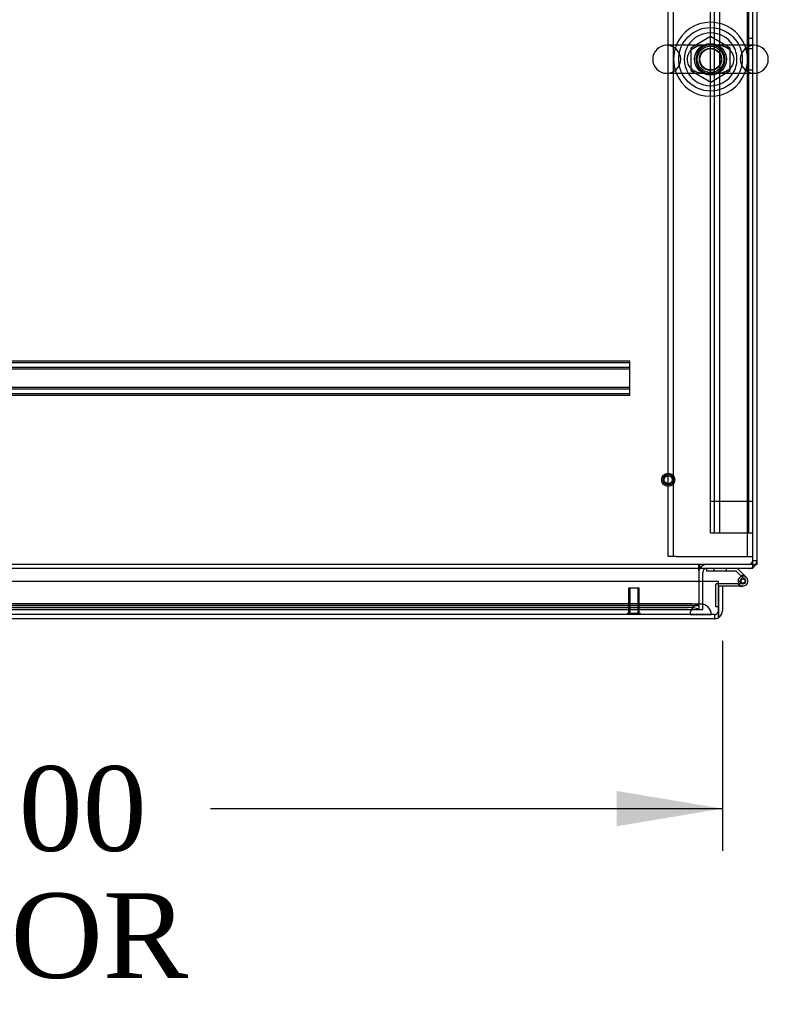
# Model space of a CAD drawing. Header units: inches. Extents: x 1 to 359, y -2 to 239.
# Tile 66 of 88: x 138 to 155, y 186 to 210. Entities that reach past the tile are written whole.
import ezdxf
from ezdxf.enums import TextEntityAlignment as Align
from ezdxf.lldxf.tags import DXFTag

# ---------------------------------------------------------------- set-up
doc = ezdxf.new("R2010")
doc.units = ezdxf.units.IN
doc.header["$MEASUREMENT"] = 0
for name, color, linetype in [('COM50677-1', 7, 'Continuous'), ('COM53964-2', 7, 'Continuous'), ('COM54746-60', 7, 'Continuous'), ('COM55914', 7, 'Continuous'), ('COM70220', 7, 'Continuous'), ('COM71196-8', 7, 'Continuous'), ('COM71298-8', 7, 'Continuous'), ('COM71299-8', 7, 'Continuous'), ('COM71301-8', 7, 'Continuous'), ('Default', 7, 'Continuous'), ('NTS18024', 7, 'Continuous'), ('SCS86414', 7, 'Continuous'), ('STD26258', 7, 'Continuous'), ('WAF25377', 7, 'Continuous'), ('WAM254785', 7, 'Continuous')]:
    doc.layers.add(name, color=color, linetype=linetype)
doc.styles.add('SEACAD_Times_New_Roman', font='times.ttf')
tags = doc.linetypes.add('HIDDEN2', pattern=[0.1875, 0.125, -0.0625]).pattern_tags.tags
tags[6:7] = [DXFTag(74, 4), DXFTag(75, 0), DXFTag(340, '0'), DXFTag(46, 0.0), DXFTag(50, 0.0), DXFTag(44, 0.0), DXFTag(45, 0.0)]
tags[4:5] = [DXFTag(74, 4), DXFTag(75, 0), DXFTag(340, '0'), DXFTag(46, 0.0), DXFTag(50, 0.0), DXFTag(44, 0.0), DXFTag(45, 0.0)]
doc.dimstyles.new('HAMMOND_(STH_-_540x360)', dxfattribs={"dimtxt": 2, "dimasz": 2.5, "dimexe": 1, "dimexo": 1, "dimgap": 0.5, "dimtad": 0, "dimtih": 1, "dimtoh": 1, "dimzin": 0, "dimdsep": 46, "dimtxsty": 'SEACAD_Times_New_Roman', "dimblk1": '_SE_FILLED', "dimblk2": '_SE_FILLED', "dimsah": 1, "dimcen": 1, "dimadec": 0, "dimazin": 0, "dimtfac": 0.8, "dimtofl": 0, "dimtmove": 0, "dimatfit": 3, "dimfxl": 1, "dimtolj": 1, "dimtzin": 0, "dimarcsym": 0})

# ---------------------------------------------------------------- blocks, each defined once
blk = doc.blocks.new('SE3')
at = {"layer": 'COM50677-1', "color": 7, "linetype": 'HIDDEN2'}
for p, q in [((152.926, 196.919), (152.926, 220.419)), ((153.051, 196.919), (153.051, 220.419)), ((154.801, 196.919), (154.801, 220.419)), ((153.111, 196.919), (152.926, 196.919)), ((153.111, 196.919), (154.741, 196.919)), ((154.741, 196.919), (154.926, 196.919))]:
    blk.add_line(p, q, dxfattribs=at)
blk.add_circle((153.926, 208.669), 0.375, dxfattribs=at)
at = {"layer": 'COM53964-2', "color": 7, "linetype": 'HIDDEN2'}
for p, q in [((153.926, 198.228), (153.926, 220.603)), ((154.021, 198.228), (154.021, 220.603)), ((154.147, 198.228), (154.147, 220.603)), ((154.831, 198.228), (154.831, 220.603)), ((154.831, 209.165), (154.926, 209.165)), ((154.926, 208.917), (154.831, 208.917)), ((154.831, 208.417), (154.926, 208.417)), ((153.926, 197.48), (153.926, 198.228)), ((153.926, 198.228), (154.064, 198.228)), ((154.021, 197.48), (154.021, 198.228)), ((154.064, 198.228), (154.788, 198.228)), ((154.147, 197.48), (154.147, 198.228)), ((154.788, 198.228), (154.926, 198.228)), ((154.831, 197.48), (154.831, 198.228)), ((153.926, 197.48), (154.064, 197.48)), ((154.064, 197.48), (154.788, 197.48)), ((154.788, 197.48), (154.926, 197.48))]:
    blk.add_line(p, q, dxfattribs=at)
at = {"layer": 'COM54746-60', "color": 7, "linetype": 'Continuous'}
for p, q in [((153.842, 196.576), (153.842, 196.638)), ((154.561, 196.638), (154.773, 196.426)), ((154.535, 196.576), (153.842, 196.576)), ((154.73, 196.381), (154.535, 196.576)), ((154.114, 196.285), (154.57, 196.285)), ((154.626, 196.223), (154.114, 196.223)), ((154.114, 196.223), (154.114, 196.221)), ((154.59, 196.285), (154.57, 196.285)), ((154.577, 196.34), (154.639, 196.34)), ((154.626, 196.223), (154.694, 196.223)), ((154.114, 195.735), (154.114, 195.735))]:
    blk.add_line(p, q, dxfattribs=at)
at = {"layer": 'COM54746-60', "color": 7, "linetype": 'HIDDEN2'}
for p, q in [((154.003, 196.638), (154.003, 196.576)), ((154.307, 196.576), (154.307, 196.638)), ((154.681, 196.402), (154.706, 196.402)), ((154.052, 195.735), (154.052, 196.26)), ((154.077, 196.285), (154.114, 196.285)), ((154.577, 196.329), (154.639, 196.335)), ((154.694, 196.285), (154.59, 196.285)), ((154.631, 196.327), (154.631, 196.352)), ((154.706, 196.277), (154.681, 196.277)), ((154.756, 196.352), (154.756, 196.327)), ((154.114, 195.735), (154.052, 195.735))]:
    blk.add_line(p, q, dxfattribs=at)
at = {"layer": 'COM54746-60', "color": 7, "linetype": 'Continuous'}
blk.add_circle((154.694, 196.34), 0.05, dxfattribs=at)
for radius, start, end in [(0.117, 107.0274, 180), (0.117, 180, 47.608), (0.055, 48.8041, 180), (0.055, 180, 48.8041), (0.135, 204.0421, 240.0736)]:
    blk.add_arc((154.694, 196.34), radius, start, end, dxfattribs=at)
at = {"layer": 'COM54746-60', "color": 7, "linetype": 'HIDDEN2'}
for centre, radius, start, end in [((154.681, 196.352), 0.05, 90, 180), ((154.694, 196.34), 0.135, 75.0294, 111.0142), ((154.694, 196.34), 0.117, 47.608, 107.0274), ((154.706, 196.352), 0.05, 0, 90), ((154.077, 196.26), 0.025, 90, 180), ((154.681, 196.327), 0.05, 180, 270), ((154.706, 196.327), 0.05, 270, 0)]:
    blk.add_arc(centre, radius, start, end, dxfattribs=at)
at = {"layer": 'COM55914', "color": 7, "linetype": 'HIDDEN2'}
for p, q in [((122.396, 201.546), (152.021, 201.546)), ((122.396, 201.506), (152.021, 201.506)), ((152.021, 201.503), (152.021, 201.546)), ((152.021, 200.776), (152.021, 201.503)), ((122.396, 201.398), (152.021, 201.398)), ((122.396, 201.358), (152.021, 201.358)), ((122.396, 200.921), (152.021, 200.921)), ((122.396, 200.881), (152.021, 200.881)), ((122.396, 200.773), (152.021, 200.773)), ((122.396, 200.733), (152.021, 200.733)), ((152.021, 200.733), (152.021, 200.776))]:
    blk.add_line(p, q, dxfattribs=at)
at = {"layer": 'COM70220', "color": 7, "linetype": 'HIDDEN2'}
for p, q in [((153.443, 195.796), (120.975, 195.796)), ((153.693, 195.796), (153.443, 195.796)), ((153.443, 195.55), (120.975, 195.55)), ((153.443, 195.548), (120.975, 195.548)), ((153.443, 195.547), (120.975, 195.547)), ((153.693, 195.55), (153.443, 195.55)), ((153.942, 195.548), (153.443, 195.548)), ((153.942, 195.547), (153.443, 195.547)), ((153.444, 195.548), (153.693, 195.55)), ((153.444, 195.547), (153.444, 195.548)), ((153.693, 195.55), (153.942, 195.548)), ((153.942, 195.548), (153.942, 195.547))]:
    blk.add_line(p, q, dxfattribs=at)
blk.add_arc((153.693, 195.546), 0.25, 0, 180, dxfattribs=at)
at = {"layer": 'COM71196-8', "color": 7, "linetype": 'Continuous'}
for p, q in [((154.114, 196.326), (120.304, 196.326)), ((154.114, 195.641), (154.114, 196.326)), ((154.209, 196.221), (154.114, 196.221)), ((154.114, 196.221), (154.114, 195.641)), ((154.209, 196.221), (154.209, 195.641)), ((154.019, 195.451), (120.399, 195.451)), ((154.114, 195.476), (154.114, 195.641)), ((154.114, 195.641), (154.114, 195.476))]:
    blk.add_line(p, q, dxfattribs=at)
at = {"layer": 'COM71196-8', "color": 7, "linetype": 'HIDDEN2'}
for q in [(120.399, 195.546), (154.019, 195.451)]:
    blk.add_line((154.019, 195.546), q, dxfattribs=at)
blk.add_arc((154.019, 195.641), 0.095, 270, 0, dxfattribs=at)
at = {"layer": 'COM71196-8', "color": 7, "linetype": 'Continuous'}
for start, end in [(270, 300), (300, 0)]:
    blk.add_arc((154.019, 195.641), 0.19, start, end, dxfattribs=at)
at = {"layer": 'COM71196-8', "color": 7, "linetype": 'HIDDEN2'}
blk.add_ellipse((154.019, 195.641), major_axis=(0, 0.095), ratio=0.999171, start_param=3.141593, end_param=4.712389, dxfattribs=at)
at = {"layer": 'COM71196-8', "color": 7, "linetype": 'Continuous'}
blk.add_ellipse((154.019, 195.641), major_axis=(0, 0.19), ratio=0.999171, start_param=3.141593, end_param=3.665191, dxfattribs=at)
at = {"layer": 'COM71298-8', "color": 7, "linetype": 'Continuous'}
for p, q in [((154.926, 209), (154.926, 220.603)), ((154.926, 196.781), (154.926, 208.338)), ((154.926, 196.638), (83.056, 196.638)), ((153.646, 196.59), (153.646, 196.638)), ((154.926, 196.638), (154.926, 196.781)), ((153.646, 196.59), (153.646, 196.326))]:
    blk.add_line(p, q, dxfattribs=at)
at = {"layer": 'COM71298-8', "color": 7, "linetype": 'HIDDEN2'}
for p, q in [((154.926, 208.338), (154.926, 209)), ((154.926, 196.733), (83.056, 196.733)), ((153.646, 196.638), (153.646, 196.733)), ((153.676, 196.638), (153.676, 196.733)), ((153.646, 196.326), (153.646, 195.812)), ((120.608, 195.764), (153.645, 195.764)), ((120.608, 195.669), (153.646, 195.669)), ((153.396, 195.805), (120.858, 195.805)), ((153.396, 195.711), (120.858, 195.711)), ((153.645, 195.764), (153.645, 195.764)), ((153.646, 195.669), (153.645, 195.671)), ((153.646, 195.764), (153.646, 195.812)), ((153.646, 195.764), (153.646, 195.669)), ((153.646, 195.669), (153.646, 195.669))]:
    blk.add_line(p, q, dxfattribs=at)
for start, end in [(90.7631, 264.2612), (0, 82.2488), (273.3944, 0)]:
    blk.add_arc((153.926, 208.669), 0.344, start, end, dxfattribs=at)
for centre in [(153.396, 195.761), (153.396, 195.668)]:
    blk.add_ellipse(centre, major_axis=(0.25, 0), ratio=0.173648, start_param=0.070105, end_param=1.570796, dxfattribs=at)
at = {"layer": 'COM71299-8', "color": 7, "linetype": 'HIDDEN2'}
blk.add_line((121.491, 195.671), (153.646, 195.671), dxfattribs=at)
at = {"layer": 'COM71301-8', "color": 7, "linetype": 'Continuous'}
for p, q in [((155.021, 220.508), (155.021, 208.995)), ((155.021, 208.343), (155.021, 196.733)), ((154.926, 196.733), (155.021, 196.733)), ((153.741, 196.326), (153.741, 196.543))]:
    blk.add_line(p, q, dxfattribs=at)
at = {"layer": 'COM71301-8', "color": 7, "linetype": 'HIDDEN2'}
for p, q in [((155.021, 208.995), (155.021, 208.343)), ((154.926, 196.828), (155.021, 196.828)), ((153.741, 195.671), (153.741, 196.326)), ((153.646, 195.671), (153.741, 195.671))]:
    blk.add_line(p, q, dxfattribs=at)
for centre, radius, start, end in [((154.831, 196.828), 0.095, 270, 0), ((154.831, 196.828), 0.19, 330, 0), ((153.836, 196.543), 0.19, 90, 150), ((154.831, 196.828), 0.19, 270, 300)]:
    blk.add_arc(centre, radius, start, end, dxfattribs=at)
at = {"layer": 'COM71301-8', "color": 7, "linetype": 'Continuous'}
for centre, radius, start, end in [((153.836, 196.543), 0.19, 150, 180), ((153.836, 196.543), 0.095, 90, 180), ((154.831, 196.828), 0.19, 300, 330)]:
    blk.add_arc(centre, radius, start, end, dxfattribs=at)
at = {"layer": 'NTS18024', "color": 7, "linetype": 'HIDDEN2'}
for p, q in [((153.926, 209.204), (153.461, 208.932)), ((154.391, 208.932), (153.926, 209.204)), ((153.461, 208.932), (153.461, 208.406)), ((154.391, 208.406), (154.391, 208.932)), ((153.461, 208.406), (153.93, 208.132)), ((153.93, 208.132), (154.391, 208.406))]:
    blk.add_line(p, q, dxfattribs=at)
for radius in [0.312, 0.263]:
    blk.add_circle((153.926, 208.669), radius, dxfattribs=at)
at = {"layer": 'SCS86414', "color": 7, "linetype": 'Continuous'}
for p, q in [((154.961, 209), (152.89, 209)), ((152.89, 208.338), (154.961, 208.338))]:
    blk.add_line(p, q, dxfattribs=at)
at = {"layer": 'SCS86414', "color": 7, "linetype": 'HIDDEN2'}
for radius in [0.312, 0.252]:
    blk.add_circle((153.926, 208.669), radius, dxfattribs=at)
at = {"layer": 'SCS86414', "color": 7, "linetype": 'Continuous'}
for centre, radius, start, end in [((153.926, 208.669), 0.625, 32.0055, 147.9945), ((152.89, 208.669), 0.331, 90, 270), ((154.961, 208.669), 0.331, 270, 90), ((153.926, 208.669), 0.625, 212.0055, 327.9945)]:
    blk.add_arc(centre, radius, start, end, dxfattribs=at)
at = {"layer": 'SCS86414', "color": 7, "linetype": 'HIDDEN2'}
for centre, radius, start, end in [((152.89, 208.669), 0.331, 270, 90), ((153.926, 208.669), 0.625, 147.9945, 212.0055), ((153.926, 208.669), 0.625, 0, 32.0055), ((154.961, 208.669), 0.331, 90, 270), ((153.623, 208.602), 0.208, 211.1457, 230.2134), ((153.926, 208.669), 0.625, 327.9945, 0)]:
    blk.add_arc(centre, radius, start, end, dxfattribs=at)
for points, knots in [([(153.447, 208.475), (153.408, 208.524), (153.383, 208.585), (153.375, 208.716), (153.393, 208.782), (153.461, 208.888), (153.508, 208.928), (153.585, 208.969), (153.613, 208.979), (153.668, 208.995), (153.696, 209), (153.728, 209.004), (153.732, 209.004), (153.735, 209.005)], [0, 0, 0, 0, 0.0625, 0.0625, 0.125, 0.125, 0.1875, 0.1875, 0.21875, 0.21875, 0.25, 0.25, 0.2538552, 0.2538552, 0.2538552, 0.2538552]), ([(153.5, 208.422), (153.525, 208.405), (153.551, 208.39), (153.632, 208.357), (153.689, 208.345), (153.778, 208.339), (153.808, 208.338), (153.87, 208.338), (153.903, 208.338), (153.998, 208.338), (154.061, 208.337), (154.178, 208.348), (154.236, 208.361), (154.342, 208.411), (154.391, 208.448), (154.464, 208.549), (154.486, 208.613), (154.482, 208.743), (154.456, 208.805), (154.378, 208.902), (154.328, 208.936), (154.22, 208.982), (154.162, 208.993), (154.043, 209.002), (153.98, 209), (153.884, 209), (153.851, 209.001), (153.79, 209), (153.76, 208.999), (153.671, 208.99), (153.614, 208.977), (153.54, 208.942), (153.52, 208.93), (153.501, 208.916)], [0.0309526, 0.0309526, 0.0309526, 0.0309526, 0.0625, 0.0625, 0.125, 0.125, 0.15625, 0.15625, 0.1875, 0.1875, 0.25, 0.25, 0.3125, 0.3125, 0.375, 0.375, 0.4375, 0.4375, 0.5, 0.5, 0.5625, 0.5625, 0.625, 0.625, 0.6875, 0.6875, 0.71875, 0.71875, 0.75, 0.75, 0.8125, 0.8125, 0.8366538, 0.8366538, 0.8366538, 0.8366538]), ([(154.136, 209.002), (154.18, 208.997), (154.222, 208.986), (154.289, 208.958), (154.315, 208.943), (154.339, 208.925)], [0.38985363, 0.38985363, 0.38985363, 0.38985363, 0.4375, 0.4375, 0.46893232, 0.46893232, 0.46893232, 0.46893232]), ([(153.716, 208.336), (153.672, 208.341), (153.63, 208.352), (153.572, 208.377), (153.554, 208.385), (153.538, 208.396)], [0.88966385, 0.88966385, 0.88966385, 0.88966385, 0.9375, 0.9375, 0.95813352, 0.95813352, 0.95813352, 0.95813352]), ([(154.333, 208.409), (154.32, 208.399), (154.307, 208.391), (154.243, 208.357), (154.19, 208.343), (154.135, 208.336)], [0.67053544, 0.67053544, 0.67053544, 0.67053544, 0.6875, 0.6875, 0.74722968, 0.74722968, 0.74722968, 0.74722968])]:
    blk.add_open_spline(points, degree=3, knots=knots, dxfattribs=at)
blk.add_open_spline([(153.501, 208.422), (153.498, 208.424), (153.494, 208.427), (153.491, 208.43)], degree=3, dxfattribs=at)
at = {"layer": 'STD26258', "color": 7, "linetype": 'HIDDEN2'}
for p, q in [((152.239, 196.171), (151.989, 196.171)), ((151.989, 196.171), (151.989, 195.577)), ((152.019, 196.171), (152.019, 195.577)), ((152.208, 196.171), (152.208, 195.577)), ((152.239, 195.577), (152.239, 196.171)), ((152.27, 195.577), (151.957, 195.577)), ((151.957, 195.577), (151.957, 195.546)), ((152.27, 195.546), (152.27, 195.577))]:
    blk.add_line(p, q, dxfattribs=at)
for radius in [0.156, 0.125, 0.0944]:
    blk.add_circle((152.926, 198.733), radius, dxfattribs=at)
at = {"layer": 'WAF25377', "color": 7, "linetype": 'Continuous'}
for start, end in [(22.2452, 157.7548), (202.2452, 337.7548)]:
    blk.add_arc((153.926, 208.669), 0.875, start, end, dxfattribs=at)
at = {"layer": 'WAF25377', "color": 7, "linetype": 'HIDDEN2'}
for radius, start, end in [(0.875, 157.7548, 202.2452), (0.34, 94.3049, 0), (0.34, 0, 92.3941), (0.875, 0, 22.2452), (0.875, 337.7548, 0)]:
    blk.add_arc((153.926, 208.669), radius, start, end, dxfattribs=at)
at = {"layer": 'WAM254785', "color": 7, "linetype": 'HIDDEN2'}
for radius in [0.75, 0.312]:
    blk.add_circle((153.926, 208.669), radius, dxfattribs=at)
blk = doc.blocks.new('DMBLK130')
at = {"layer": 'Default', "linetype": 'Continuous', "transparency": 16777216}
for points in [[(122.709, 190.547), (122.709, 191.381), (120.209, 190.964)], [(151.709, 190.547), (154.209, 190.964), (151.709, 191.381)]]:
    blk.add_hatch(color=7, dxfattribs=at).paths.add_polyline_path(points)
at = {"layer": 'Default', "color": 7, "linetype": 'Continuous', "transparency": 16777216}
for p, q in [((154.209, 194.931), (154.209, 189.964)), ((120.209, 194.641), (120.209, 189.964)), ((120.209, 190.964), (132.314, 190.964)), ((142.103, 190.964), (154.209, 190.964))]:
    blk.add_line(p, q, dxfattribs=at)
at = {"layer": 'Default', "color": 7, "linetype": 'Continuous', "transparency": 16777216, "style": 'SEACAD_Times_New_Roman'}
for s, p in [('34.00', (133.796, 191.964)), ('DOOR', (133.014, 188.964))]:
    blk.add_text(s, height=2, dxfattribs=at).set_placement(p, align=Align.TOP_LEFT)
blk = doc.blocks.new('_SE_FILLED')
at = {"color": 0}
blk.add_line((0, 0), (-1, 0), dxfattribs=at)
blk.add_solid([(0, 0), (-1, -0.1665), (-1, 0.1665), (0, 0)], dxfattribs=at)

msp = doc.modelspace()

# ---------------------------------------------------------------- block references
at = {"layer": 'Default'}
msp.add_blockref('SE3', (0, 0), dxfattribs=at)

# ---------------------------------------------------------------- dimensions: what is measured, and where the dimension line sits
at = {"layer": 'Default', "color": 7, "linetype": 'Continuous'}
dim = msp.add_linear_dim(base=(154.209, 190.964), p1=(120.209, 195.641), p2=(154.209, 195.931), text='\\A1;<>\\PDOOR', dimstyle='HAMMOND_(STH_-_540x360)', dxfattribs=at)
dim.commit()
dim.dimension.update_dxf_attribs({"geometry": 'DMBLK130', "text_midpoint": (137.209, 190.964), "dimtype": 160})

doc.saveas('drawing.dxf')
